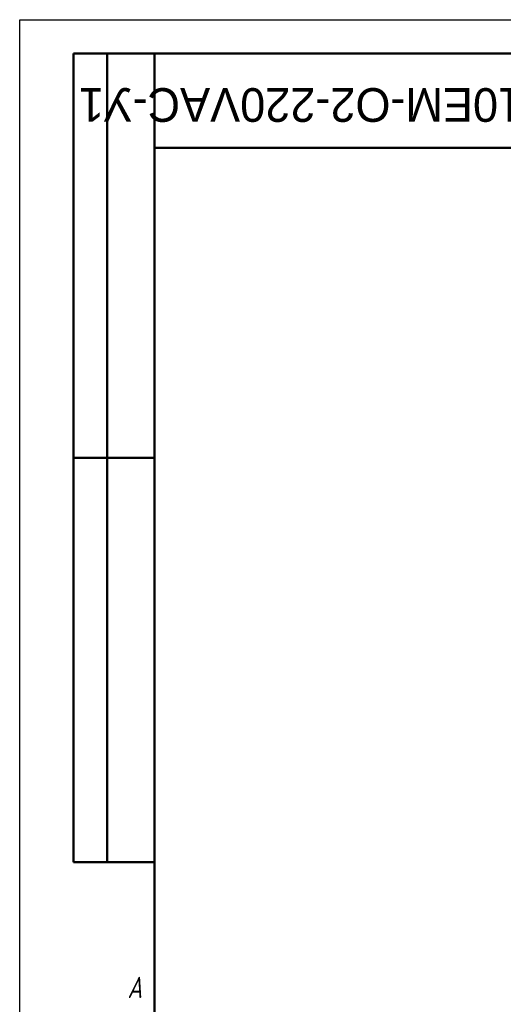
# Model space of a CAD drawing. Header units: millimetres. Extents: x 0 to 1680, y 0 to 1188.
# Tile 11 of 30: x 0 to 287, y 604 to 1188. Entities that reach past the tile are written whole.
import ezdxf
from ezdxf.enums import TextEntityAlignment as Align

# ---------------------------------------------------------------- set-up
doc = ezdxf.new("R2018")
doc.units = ezdxf.units.MM
doc.header["$LTSCALE"] = 4
for name, color, linetype, lineweight in [('Кромка (ГОСТ)', 7, 'Continuous', 50), ('Обозначение (ГОСТ)', 7, 'Continuous', 25), ('Эскизная геометрия (ГОСТ)', 7, 'Continuous', 50)]:
    doc.layers.add(name, color=color, linetype=linetype, lineweight=lineweight)
doc.styles.add('Альтернативный текст (ГОСТ)', font='arial.ttf', dxfattribs={"width": 0.8})
doc.styles.add('Стиль текста110', font='GOST Common Italic.ttf', dxfattribs={"width": 0.8})
doc.styles.add('Стиль текста112', font='GOST Common Italic.ttf', dxfattribs={"width": 0.8})

# ---------------------------------------------------------------- blocks, each defined once
blk = doc.blocks.new('Рамки ГОСТ - Рамка')
at = {"layer": 'Кромка (ГОСТ)', "lineweight": 25}
for p, q in [((0, 0), (0, 297)), ((0, 297), (420, 297))]:
    blk.add_line(p, q, dxfattribs=at)
at = {"layer": 'Кромка (ГОСТ)'}
for p, q in [((415, 292), (20, 292)), ((20, 292), (20, 5))]:
    blk.add_line(p, q, dxfattribs=at)
at = {"layer": 'Кромка (ГОСТ)', "insert": (16, 155), "char_height": 3.17, "width": 5.1335, "attachment_point": 1, "style": 'Альтернативный текст (ГОСТ)'}
blk.add_mtext('\\fGOST Common|b0|i1;{\\H3.1700;A}', dxfattribs=at)
blk = doc.blocks.new('ГОСТ - Доп. графы 2')
at = {"layer": 'Эскизная геометрия (ГОСТ)'}
for p, q in [((-12, 0), (-12, 120)), ((-12, 120), (0, 120)), ((-7, 0), (-7, 120)), ((-12, 60), (0, 60)), ((0, 0), (-12, 0))]:
    blk.add_line(p, q, dxfattribs=at)
at = {"layer": 'Обозначение (ГОСТ)', "style": 'Стиль текста112'}
for tag, p in [('Первичная_применяемость', (-3.65, 90.03)), ('Справочный_номер', (-3.55, 30.02))]:
    blk.add_attdef(tag, text='', height=3.17, rotation=90, dxfattribs=at).set_placement(p, align=Align.MIDDLE_CENTER)
blk = doc.blocks.new('ГОСТ - Доп. графы 3')
at = {"layer": 'Эскизная геометрия (ГОСТ)'}
for p, q in [((0, 0), (70, 0)), ((70, 0), (70, -14)), ((70, -14), (0, -14))]:
    blk.add_line(p, q, dxfattribs=at)
at = {"layer": 'Обозначение (ГОСТ)', "style": 'Стиль текста110'}
blk.add_attdef('ОБОЗНАЧЕНИЕ', text='', height=5, rotation=180, dxfattribs=at).set_placement((34.94, -6.97), align=Align.MIDDLE_CENTER)

msp = doc.modelspace()

# ---------------------------------------------------------------- block references
at = {"xscale": 4, "yscale": 4, "zscale": 4}
for name, p in [('Рамки ГОСТ - Рамка', (0, 0)), ('ГОСТ - Доп. графы 2', (80, 688))]:
    msp.add_blockref(name, p, dxfattribs=at)
ref = msp.add_blockref('ГОСТ - Доп. графы 3', (80, 1168), dxfattribs=dict(xscale=4, yscale=4, zscale=4))
lines = msp.add_mtext('QT-EX-010EM-O2-220VAC-У1', dxfattribs={"layer": 'Обозначение (ГОСТ)', "insert": (219.768, 1140.13), "char_height": 20, "width": 280.49935, "attachment_point": 5, "rotation": 180, "style": 'Стиль текста110'})
ref.add_attrib('ОБОЗНАЧЕНИЕ', '', (219.768, 1140.13)).embed_mtext(lines)

doc.saveas('drawing.dxf')
